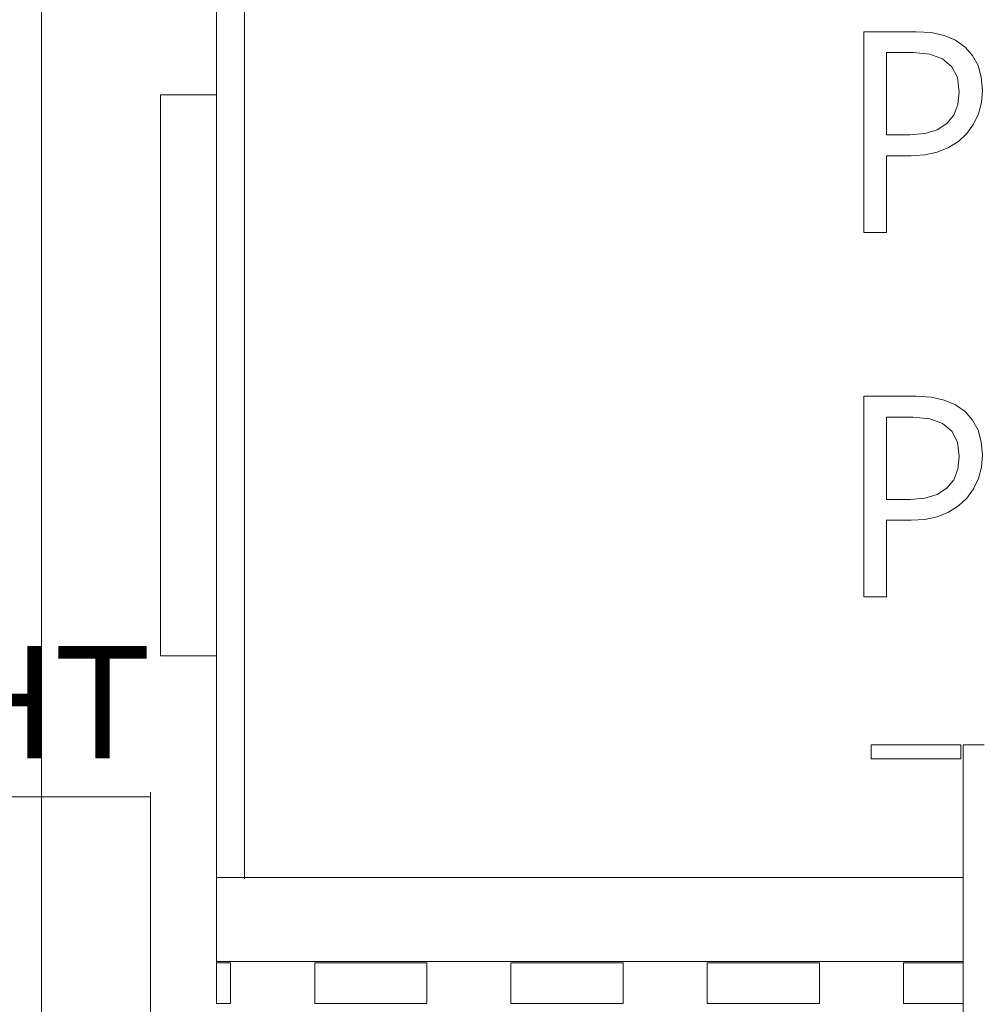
# Model space of a CAD drawing. Header units: millimetres. Extents: x 641988563 to 642234695, y 6457251462 to 6457368821.
# Tile 219 of 223: x 642226894 to 642230330, y 6457254907 to 6457258417. Entities that reach past the tile are written whole.
import ezdxf

# ---------------------------------------------------------------- set-up
doc = ezdxf.new("R2010")
doc.units = ezdxf.units.MM
doc.header["$MEASUREMENT"] = 0
doc.layers.add('_KUU_TEKST', color=7, linetype='Continuous')
doc.styles.add('GENERATED_STYLE_4', font='arial.ttf')

msp = doc.modelspace()

# ---------------------------------------------------------------- linework, layer by layer
at = {"color": 253, "linetype": 'Continuous', "lineweight": 13, "true_color": 0xaaaaaa}
for p, q in [((642226971.781, 6457251859.249), (642226971.781, 6457263828.078)), ((642227595.665, 6457255354.249), (642227595.665, 6457259649.249)), ((642227695.665, 6457259649.249), (642227695.665, 6457255354.249)), ((642230090.721, 6457258374.732), (642229904.469, 6457258374.732)), ((642229904.469, 6457258374.732), (642229904.469, 6457257659.249)), ((642230143.766, 6457258371.307), (642230090.721, 6457258374.732)), ((642230190.475, 6457258361.031), (642230143.766, 6457258371.307)), ((642230230.849, 6457258343.906), (642230190.475, 6457258361.031)), ((642230264.885, 6457258319.931), (642230230.849, 6457258343.906)), ((642230291.896, 6457258289.74), (642230264.885, 6457258319.931)), ((642229984.794, 6457258300.104), (642230080.329, 6457258300.104)), ((642229984.794, 6457258007.108), (642229984.794, 6457258300.104)), ((642230080.329, 6457258300.104), (642230139.224, 6457258294.519)), ((642230139.224, 6457258294.519), (642230185.032, 6457258277.764)), ((642230185.032, 6457258277.764), (642230217.752, 6457258249.839)), ((642230311.189, 6457258253.968), (642230291.896, 6457258289.74)), ((642230217.752, 6457258249.839), (642230237.384, 6457258210.743)), ((642230322.765, 6457258212.615), (642230311.189, 6457258253.968)), ((642230237.384, 6457258210.743), (642230243.928, 6457258160.478)), ((642230326.623, 6457258165.681), (642230322.765, 6457258212.615)), ((642227395.665, 6457256149.249), (642227395.665, 6457258149.249)), ((642227395.665, 6457258149.249), (642227595.665, 6457258149.249)), ((642230243.928, 6457258160.478), (642230239.035, 6457258115.141)), ((642230323.129, 6457258122.184), (642230326.623, 6457258165.681)), ((642230239.035, 6457258115.141), (642230224.357, 6457258077.308)), ((642230312.647, 6457258081.746), (642230323.129, 6457258122.184)), ((642230224.357, 6457258077.308), (642230199.894, 6457258046.977)), ((642230295.177, 6457258044.368), (642230312.647, 6457258081.746)), ((642230199.894, 6457258046.977), (642230165.724, 6457258024.828)), ((642230271.281, 6457258011.265), (642230295.177, 6457258044.368)), ((642230068.508, 6457258007.108), (642229984.794, 6457258007.108)), ((642230121.929, 6457258011.538), (642230068.508, 6457258007.108)), ((642230165.724, 6457258024.828), (642230121.929, 6457258011.538)), ((642230241.521, 6457257983.655), (642230271.281, 6457258011.265)), ((642230165.401, 6457257945.395), (642230205.896, 6457257961.537)), ((642230205.896, 6457257961.537), (642230241.521, 6457257983.655)), ((642229984.794, 6457257932.481), (642230072.778, 6457257932.481)), ((642229984.794, 6457257659.249), (642229984.794, 6457257932.481)), ((642230072.778, 6457257932.481), (642230121.028, 6457257935.709)), ((642230121.028, 6457257935.709), (642230165.401, 6457257945.395)), ((642229904.469, 6457257659.249), (642229984.794, 6457257659.249)), ((642230090.721, 6457257074.732), (642229904.469, 6457257074.732)), ((642229904.469, 6457257074.732), (642229904.469, 6457256359.249)), ((642230143.766, 6457257071.307), (642230090.721, 6457257074.732)), ((642230190.475, 6457257061.031), (642230143.766, 6457257071.307)), ((642230230.849, 6457257043.906), (642230190.475, 6457257061.031)), ((642230264.885, 6457257019.931), (642230230.849, 6457257043.906)), ((642230291.896, 6457256989.74), (642230264.885, 6457257019.931)), ((642229984.794, 6457257000.104), (642230080.329, 6457257000.104)), ((642229984.794, 6457256707.108), (642229984.794, 6457257000.104)), ((642230080.329, 6457257000.104), (642230139.224, 6457256994.519)), ((642230139.224, 6457256994.519), (642230185.032, 6457256977.764)), ((642230311.189, 6457256953.968), (642230291.896, 6457256989.74)), ((642230185.032, 6457256977.764), (642230217.752, 6457256949.839)), ((642230217.752, 6457256949.839), (642230237.384, 6457256910.743)), ((642230322.765, 6457256912.615), (642230311.189, 6457256953.968)), ((642230237.384, 6457256910.743), (642230243.928, 6457256860.478)), ((642230326.623, 6457256865.681), (642230322.765, 6457256912.615)), ((642230243.928, 6457256860.478), (642230239.035, 6457256815.141)), ((642230323.129, 6457256822.184), (642230326.623, 6457256865.681)), ((642230239.035, 6457256815.141), (642230224.357, 6457256777.308)), ((642230312.647, 6457256781.746), (642230323.129, 6457256822.184)), ((642230224.357, 6457256777.308), (642230199.894, 6457256746.977)), ((642230295.177, 6457256744.368), (642230312.647, 6457256781.746)), ((642230199.894, 6457256746.977), (642230165.724, 6457256724.828)), ((642230271.281, 6457256711.265), (642230295.177, 6457256744.368)), ((642230068.508, 6457256707.108), (642229984.794, 6457256707.108)), ((642230121.929, 6457256711.538), (642230068.508, 6457256707.108)), ((642230165.724, 6457256724.828), (642230121.929, 6457256711.538)), ((642230241.521, 6457256683.655), (642230271.281, 6457256711.265)), ((642230205.896, 6457256661.537), (642230241.521, 6457256683.655)), ((642229984.794, 6457256632.481), (642230072.778, 6457256632.481)), ((642229984.794, 6457256359.249), (642229984.794, 6457256632.481)), ((642230072.778, 6457256632.481), (642230121.028, 6457256635.709)), ((642230121.028, 6457256635.709), (642230165.401, 6457256645.395)), ((642230165.401, 6457256645.395), (642230205.896, 6457256661.537)), ((642229904.469, 6457256359.249), (642229984.794, 6457256359.249)), ((642227395.665, 6457256149.249), (642227595.665, 6457256149.249)), ((642229929.959, 6457255832.157), (642230249.959, 6457255832.157)), ((642229929.959, 6457255782.157), (642229929.959, 6457255832.157)), ((642230249.959, 6457255782.157), (642230249.959, 6457255832.157)), ((642230257.98, 6457255832.157), (642230333.33, 6457255832.157)), ((642230257.98, 6457251859.249), (642230257.98, 6457255832.157)), ((642229929.959, 6457255782.157), (642230249.959, 6457255782.157)), ((642227595.665, 6457255359.249), (642230257.98, 6457255359.249)), ((642227595.665, 6457255054.249), (642227595.665, 6457255354.249)), ((642227595.665, 6457255059.249), (642230257.98, 6457255059.249)), ((642227595.665, 6457255054.249), (642227595.665, 6457254909.249)), ((642227595.665, 6457255054.249), (642227645.665, 6457255054.249)), ((642227645.665, 6457255054.249), (642227645.665, 6457254909.249)), ((642227945.665, 6457255054.249), (642227945.665, 6457254909.249)), ((642227945.665, 6457255054.249), (642228345.665, 6457255054.249)), ((642228345.665, 6457255054.249), (642228345.665, 6457254909.249)), ((642228645.665, 6457255054.249), (642228645.665, 6457254909.249)), ((642228645.665, 6457255054.249), (642229045.665, 6457255054.249)), ((642229045.665, 6457255054.249), (642229045.665, 6457254909.249)), ((642229345.665, 6457255054.249), (642229345.665, 6457254909.249)), ((642229345.665, 6457255054.249), (642229745.665, 6457255054.249)), ((642229745.665, 6457255054.249), (642229745.665, 6457254909.249)), ((642230045.665, 6457255054.249), (642230045.665, 6457254909.249)), ((642230045.665, 6457255054.249), (642230257.98, 6457255054.249)), ((642227595.665, 6457254909.249), (642227645.665, 6457254909.249)), ((642227945.665, 6457254909.249), (642228345.665, 6457254909.249)), ((642228645.665, 6457254909.249), (642229045.665, 6457254909.249)), ((642229345.665, 6457254909.249), (642229745.665, 6457254909.249)), ((642230045.665, 6457254909.249), (642230257.98, 6457254909.249))]:
    msp.add_line(p, q, dxfattribs=at)
at = {"color": 7, "linetype": 'Continuous', "lineweight": 5}
for p, q in [((642227359.761, 6457255647.087), (642221289.453, 6457255647.087)), ((642227359.761, 6457252410.071), (642227359.761, 6457255663.553))]:
    msp.add_line(p, q, dxfattribs=at)

# ---------------------------------------------------------------- texts
at = {"layer": '_KUU_TEKST', "color": 7, "linetype": 'Continuous', "lineweight": 5, "insert": (642227359.761, 6457255980.939), "char_height": 400, "attachment_point": 6, "style": 'GENERATED_STYLE_4'}
msp.add_mtext('\\A1;{\\fArial Baltic|b0|i0|c186|p34;SKULPTUURI ASUKOHT}', dxfattribs=at)

doc.saveas('drawing.dxf')
